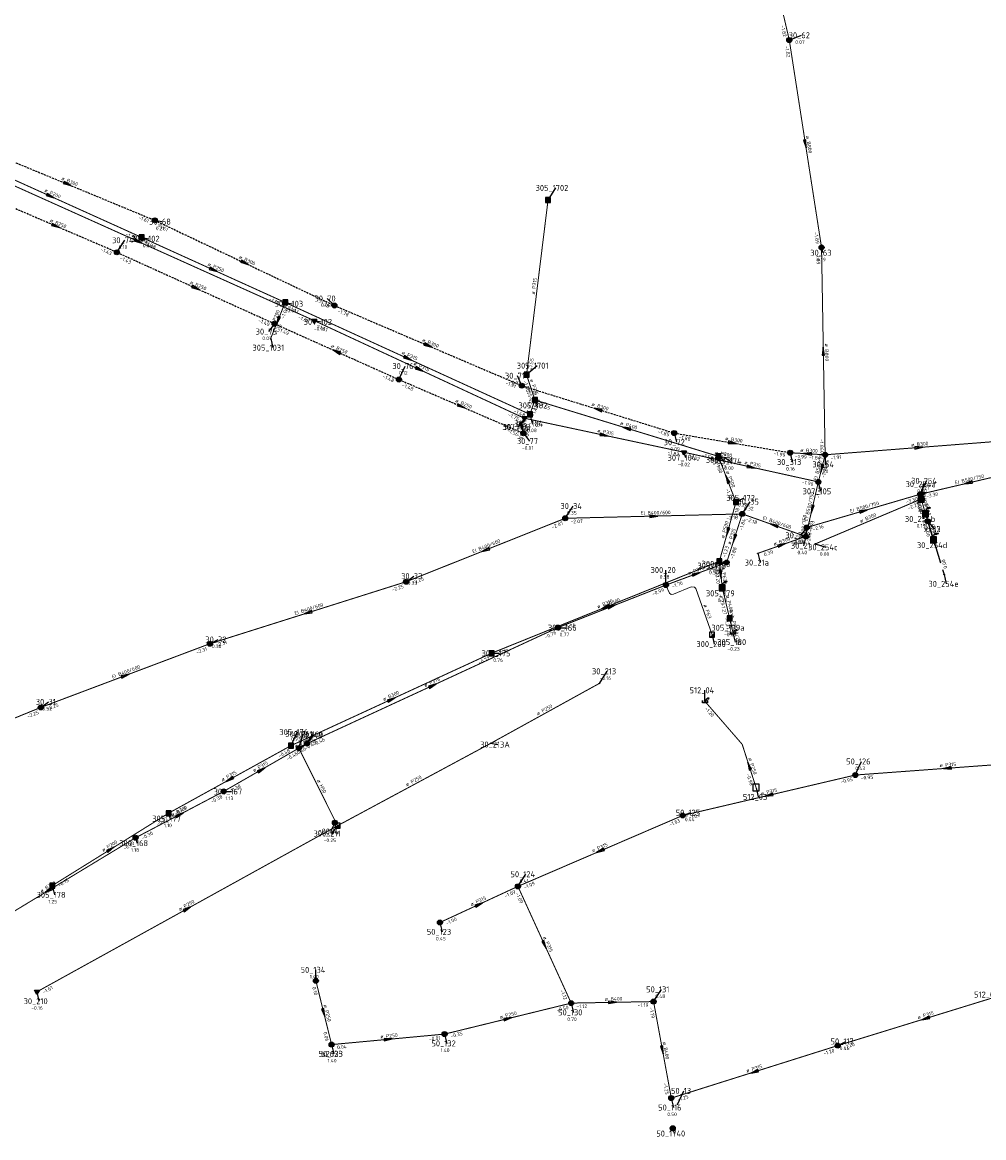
# Model space of a CAD drawing. Header units: metres. Extents: x 249000 to 255300, y 590580 to 596000.
# Tile 53 of 61: x 253140 to 253380, y 593754 to 594033. Entities that reach past the tile are written whole.
import ezdxf
from ezdxf.enums import TextEntityAlignment as Align
from ezdxf.lldxf.tags import DXFTag

# ---------------------------------------------------------------- set-up
doc = ezdxf.new("R2010")
doc.units = ezdxf.units.M
doc.header["$MEASUREMENT"] = 0
for name, pattern in [('DASHED', [0.75, 0.5, -0.25]), ('RI-GWA', [18.45, 6, -1.8, 1.75, -1.8, 1.75, -1.8, 1.75, -1.8]), ('RI-HWA', [7.4, 5, -2.4]), ('RI-VWA', [11, 5, -3, 0, -3])]:
    doc.linetypes.add(name, pattern=pattern)
doc.layers.get('0').update_dxf_attribs({"linetype": 'CONTINUOUS'})
for name, color, linetype, lineweight in [('B-WE-RI-DRUK-G', 210, 'RI-PERS', 18), ('B-WE-RI-GWA_TRANSPORTLEIDING-G', 30, 'RI-GWA', 18), ('B-WE-RI-HWA_TRANSPORTLEIDING-G', 150, 'RI-HWA', 18), ('B-WE-RI-PERSLEIDING-G', 210, 'RI-PERS', 18), ('B-WE-RI-VWA_TRANSPORTLEIDING-G', 20, 'RI-VWA', 18)]:
    doc.layers.add(name, color=color, linetype=linetype, lineweight=lineweight)
for name, color, linetype in [('B-WE-RI-OVERSTORT-G', 130, 'RI-GWA'), ('B-WE-RI-VERLATEN-G', 254, 'DASHED'), ('RIO-AFMETINGEN', 8, 'CONTINUOUS'), ('RIO-AFSCHOT', 7, 'CONTINUOUS'), ('RIO-BOK', 8, 'CONTINUOUS'), ('RIO-KNOOP', 7, 'CONTINUOUS'), ('RIO-KNOOPNAAM', 170, 'CONTINUOUS'), ('RIO-LEADER', 253, 'CONTINUOUS'), ('RIO-MAAIVELD', 104, 'CONTINUOUS')]:
    doc.layers.add(name, color=color, linetype=linetype)
doc.styles.add('RIO-TXT', font='isocp.shx')
tags = doc.linetypes.add('RI-PERS', pattern='A,7,-2,["P",Standard,S=1.8,R=0,X=-0.5,Y=-0.9],-2,7,-2,[102,NLCS.SHX,S=1,R=180,X=0,Y=0],-2', length=22).pattern_tags.tags
tags[6] = DXFTag(74, 10)

# ---------------------------------------------------------------- blocks, each defined once
blk = doc.blocks.new('K_IPG')
blk.add_circle((0, 0), 0.5)
for points in [[(0, 0), (-0.5, 0), (-0.433013, 0.25)], [(0, 0), (-0.433013, -0.25), (-0.5, 0)], [(0, 0), (-0.433013, 0.25), (-0.25, 0.433013)], [(0, 0), (-0.25, -0.433013), (-0.433013, -0.25)], [(0, 0), (-0.25, 0.433013), (0, 0.5)], [(0, 0), (0, -0.5), (-0.25, -0.433013)], [(0, 0), (0, 0.5), (0.25, 0.433013)], [(0, 0), (0.25, 0.433013), (0.433013, 0.25)], [(0, 0), (0.433013, 0.25), (0.5, 0)], [(0, 0), (0.5, 0), (0.433013, -0.25)], [(0, 0), (0.433013, -0.25), (0.25, -0.433013)], [(0, 0), (0.25, -0.433013), (0, -0.5)]]:
    blk.add_solid(points)
at = {"style": 'RIO-TXT', "flags": 1}
blk.add_attdef('RIOLERINGSGEBIED', text='', height=1, dxfattribs=at).set_placement((0, 0), align=Align.CENTER)
blk.add_attdef('KNOOPNAAM', text='', height=1, dxfattribs=at).set_placement((0, 0), align=Align.TOP_CENTER)
blk = doc.blocks.new('K_PUN')
blk.add_lwpolyline([(0.5, 0.5), (-0.5, 0.5), (-0.5, -0.5), (0.5, -0.5)], close=True)
blk.add_solid([(-0.5, -0.5), (0.5, 0.5), (0.5, -0.5)])
at = {"style": 'RIO-TXT', "flags": 1}
blk.add_attdef('RIOLERINGSGEBIED', text='', height=1, dxfattribs=at).set_placement((0, 0), align=Align.CENTER)
blk.add_attdef('KNOOPNAAM', text='', height=1, dxfattribs=at).set_placement((0, 0), align=Align.TOP_CENTER)
blk = doc.blocks.new('K_IPR')
blk.add_lwpolyline([(-0.5, -0.5), (0.5, -0.5), (0.5, 0.5), (-0.5, 0.5)], close=True)
blk.add_solid([(-0.5, 0.5), (0.5, 0.5), (-0.5, -0.5), (0.5, -0.5)])
at = {"style": 'RIO-TXT', "flags": 1}
blk.add_attdef('RIOLERINGSGEBIED', text='', height=1, dxfattribs=at).set_placement((0, 0), align=Align.CENTER)
blk.add_attdef('KNOOPNAAM', text='', height=1, dxfattribs=at).set_placement((0, 0), align=Align.TOP_CENTER)
blk = doc.blocks.new('K_FIC')
blk.add_circle((0, 0), 0.0625)
at = {"style": 'RIO-TXT', "flags": 1}
blk.add_attdef('RIOLERINGSGEBIED', text='', height=1, dxfattribs=at).set_placement((0, 0), align=Align.CENTER)
blk.add_attdef('KNOOPNAAM', text='', height=1, dxfattribs=at).set_placement((0, 0), align=Align.TOP_CENTER)
blk = doc.blocks.new('K_OVL')
for points in [[(0.6, 0.6), (-0.6, 0.6), (-0.6, -0.6), (0.6, -0.6)], [(1, 1.25), (0.474823, 0.983111), (0.413034, 1.369554)]]:
    blk.add_lwpolyline(points, close=True)
blk.add_arc((0.81571, 0.439293), 0.83139, 77.193131, 168.854604)
blk.add_solid([(-0.6, 0.6), (0.6, 0.6), (-0.6, -0.6), (0.6, -0.6)])
at = {"style": 'RIO-TXT', "flags": 1}
blk.add_attdef('RIOLERINGSGEBIED', text='', height=1, dxfattribs=at).set_placement((0, 0), align=Align.CENTER)
blk.add_attdef('KNOOPNAAM', text='', height=1, dxfattribs=at).set_placement((0, 0), align=Align.TOP_CENTER)
blk = doc.blocks.new('K_UTB')
blk.add_lwpolyline([(0.5, 0.15), (0.5, -0.3), (-0.5, -0.3), (-0.5, 0.15), (-0.45, 0.15), (-0.45, -0.25), (0, -0.25), (0.45, -0.25), (0.45, 0.15)], close=True)
blk.add_lwpolyline([(0.85, 0.6), (0.55, 0.65), (0.614828, 0.459583), (0.850842, 0.598937)])
blk.add_arc((0.85, -0.25), 0.85, 90, 180)
at = {"style": 'RIO-TXT', "flags": 1}
blk.add_attdef('RIOLERINGSGEBIED', text='', height=1, dxfattribs=at).set_placement((0, 0), align=Align.CENTER)
blk.add_attdef('KNOOPNAAM', text='', height=1, dxfattribs=at).set_placement((0, 0), align=Align.TOP_CENTER)
blk = doc.blocks.new('K_IPD')
blk.add_lwpolyline([(-0.496027, 0.307994), (0.503973, 0.307994), (0.003973, -0.558031)], close=True)
blk.add_solid([(-0.496027, 0.307994), (0.503973, 0.307994), (0.003973, -0.558031)])
at = {"style": 'RIO-TXT', "flags": 1}
blk.add_attdef('RIOLERINGSGEBIED', text='', height=1, dxfattribs=at).set_placement((0, 0), align=Align.CENTER)
blk.add_attdef('KNOOPNAAM', text='', height=1, dxfattribs=at).set_placement((0, 0), align=Align.TOP_CENTER)
blk = doc.blocks.new('K_DIV')
for p, q in [((-0.65, 0.65), (-0.65, -0.65)), ((0.65, 0.65), (-0.65, 0.65)), ((0.65, -0.65), (0.65, 0.65)), ((-0.65, -0.65), (0.65, -0.65))]:
    blk.add_line(p, q)
at = {"style": 'RIO-TXT', "flags": 1}
blk.add_attdef('RIOLERINGSGEBIED', text='', height=1, dxfattribs=at).set_placement((0, 0), align=Align.CENTER)
blk.add_attdef('KNOOPNAAM', text='', height=1, dxfattribs=at).set_placement((0, 0), align=Align.TOP_CENTER)
blk = doc.blocks.new('L_VHR')
blk.add_lwpolyline([(-0.5, 0), (0.5, 0), (-0.5, 0.15), (-0.5, -0.15), (0.5, 0)])

msp = doc.modelspace()

# ---------------------------------------------------------------- linework, layer by layer
at = {"layer": 'B-WE-RI-DRUK-G', "const_width": 0.25}
msp.add_lwpolyline([(253218.672, 593832.448), (253209.008, 593851.84)], dxfattribs=at)
at = {"layer": 'B-WE-RI-GWA_TRANSPORTLEIDING-G', "const_width": 0.25}
for points in [[(253322.032, 594070.144), (253331.632, 594028.864)], [(253331.632, 594028.864), (253339.696, 593977.024)], [(253339.696, 593977.024), (253340.592, 593925.184)], [(253265.152, 593930.56), (253264.528, 593933.312)], [(253340.592, 593925.184), (253387.44, 593928.832)], [(253340.592, 593925.184), (253331.84, 593925.696)], [(253340.592, 593925.184), (253338.896, 593918.4)], [(253364.384, 593915.328), (253388.432, 593920.96)], [(253338.896, 593918.4), (253335.744, 593904.768)], [(253364.384, 593915.328), (253336, 593907.008)], [(253364.384, 593915.328), (253364.624, 593914.112)], [(253364.624, 593914.112), (253338.144, 593902.912)], [(253364.624, 593914.112), (253365.696, 593910.4)], [(253235.808, 593893.44), (253275.616, 593909.312)], [(253275.616, 593909.312), (253319.872, 593910.4)], [(253315.968, 593898.24), (253319.872, 593910.4)], [(253335.744, 593904.768), (253319.872, 593910.4)], [(253365.696, 593910.4), (253367.648, 593903.936)], [(253335.744, 593904.768), (253336, 593907.008)], [(253323.776, 593900.544), (253335.744, 593904.768)], [(253315.968, 593898.24), (253300.768, 593892.608)], [(253186.768, 593877.952), (253235.808, 593893.44)], [(253300.768, 593892.608), (253273.792, 593881.984)], [(253273.792, 593881.984), (253211.072, 593852.992)], [(253144.464, 593862.016), (253186.768, 593877.952)], [(253106.176, 593846.4), (253144.464, 593862.016)], [(253190.208, 593841.024), (253209.008, 593851.84)], [(253211.056, 593852.992), (253209.008, 593851.84)], [(253348.144, 593845.12), (253394.16, 593848.512)], [(253304.976, 593835.008), (253348.144, 593845.12)], [(253190.208, 593841.024), (253168.176, 593829.44)], [(253263.776, 593817.28), (253304.976, 593835.008)], [(253168.176, 593829.44), (253124.736, 593803.136)], [(253244.288, 593808.256), (253263.776, 593817.28)], [(253263.776, 593817.28), (253277.104, 593788.096)], [(253217.2, 593777.728), (253213.264, 593793.664)], [(253343.728, 593777.472), (253387.776, 593791.04)], [(253277.104, 593788.096), (253245.456, 593780.352)], [(253277.104, 593788.096), (253297.696, 593788.48)], [(253302.128, 593764.352), (253297.696, 593788.48)], [(253245.456, 593780.352), (253217.2, 593777.728)], [(253302.128, 593764.352), (253343.728, 593777.472)]]:
    msp.add_lwpolyline(points, dxfattribs=at)
at = {"layer": 'B-WE-RI-HWA_TRANSPORTLEIDING-G', "const_width": 0.25}
for points in [[(253123.968, 594000.192), (253169.728, 593979.52)], [(253265.936, 593945.216), (253271.312, 593988.864)], [(253169.728, 593979.52), (253205.584, 593963.264)], [(253205.584, 593963.264), (253201.968, 593954.304)], [(253205.584, 593963.264), (253266.784, 593935.296)], [(253268.016, 593938.88), (253265.936, 593945.216)], [(253266.784, 593935.296), (253268.016, 593938.88)], [(253268.016, 593938.88), (253313.888, 593924.8)], [(253313.888, 593924.8), (253315.568, 593924.48)], [(253313.888, 593924.8), (253315.568, 593924.48)], [(253313.888, 593924.8), (253318.304, 593913.344)], [(253318.304, 593913.344), (253314.144, 593898.56)], [(253314.144, 593898.56), (253257.2, 593875.584)], [(253314.144, 593898.56), (253314.88, 593891.904)], [(253314.88, 593891.904), (253316.72, 593884.288)], [(253314.88, 593891.904), (253316.72, 593884.288)], [(253314.88, 593891.904), (253316.72, 593884.288)], [(253316.72, 593884.288), (253317.552, 593880.704)], [(253257.2, 593875.584), (253207.056, 593852.48)], [(253323.328, 593841.984), (253319.856, 593852.8), (253310.528, 593863.552)], [(253207.056, 593852.48), (253176.448, 593835.584)], [(253176.448, 593835.584), (253147.344, 593817.472)]]:
    msp.add_lwpolyline(points, dxfattribs=at)
at = {"layer": 'B-WE-RI-OVERSTORT-G'}
msp.add_lwpolyline([(253367.648, 593903.936), (253365.696, 593910.4), (253366.272, 593908.544), (253367.648, 593903.936), (253370.352, 593895.232)], dxfattribs=at)
at = {"layer": 'B-WE-RI-PERSLEIDING-G'}
msp.add_lwpolyline([(253312.336, 593880.192), (253308.288, 593891.776), (253307.92, 593892.096), (253307.136, 593892.16), (253302.672, 593890.304), (253302.08, 593890.24), (253301.696, 593890.624), (253300.768, 593892.608)], dxfattribs=at)
at = {"layer": 'B-WE-RI-VERLATEN-G'}
for points in [[(253129.248, 594001.92), (253172.976, 593983.808)], [(253163.504, 593975.808), (253132.928, 593988.928)], [(253172.976, 593983.808), (253217.904, 593962.496)], [(253163.504, 593975.808), (253202.928, 593957.952)], [(253217.904, 593962.496), (253264.752, 593942.464)], [(253202.928, 593957.952), (253234.032, 593944)], [(253234.032, 593944), (253265.152, 593930.56)], [(253264.752, 593942.464), (253302.88, 593930.624)], [(253302.88, 593930.624), (253331.84, 593925.696)]]:
    msp.add_lwpolyline(points, dxfattribs=at)
at = {"layer": 'B-WE-RI-VWA_TRANSPORTLEIDING-G', "const_width": 0.25}
for points in [[(253124.736, 593998.336), (253212.864, 593958.72)], [(253212.864, 593958.72), (253265.36, 593934.336)], [(253265.36, 593934.336), (253305.296, 593925.824)], [(253305.296, 593925.824), (253338.896, 593918.4)], [(253256.992, 593853.056), (253284.144, 593868.032)], [(253218.672, 593832.448), (253256.992, 593853.056)], [(253143.488, 593790.912), (253218.672, 593832.448)]]:
    msp.add_lwpolyline(points, dxfattribs=at)
at = {"layer": 'RIO-LEADER'}
for p, q in [((253331.63, 594028.84), (253334.6583, 594030.074)), ((253271.31, 593988.85), (253273.2864, 593991.9058)), ((253172.98, 593983.82), (253174.7769, 593983.4824)), ((253169.73, 593979.54), (253171.5269, 593979.2024)), ((253163.51, 593975.78), (253165.4864, 593978.8358)), ((253339.7, 593977.03), (253340.06, 593975.6865)), ((253205.58, 593963.28), (253207.3769, 593962.9424)), ((253217.91, 593962.52), (253216.1127, 593964.257)), ((253202.93, 593957.96), (253201.3936, 593955.9963)), ((253212.87, 593958.75), (253214.6669, 593958.4124)), ((253201.97, 593954.28), (253202.5035, 593951.9516)), ((253234.03, 593944), (253235.5672, 593947.3632)), ((253265.93, 593945.23), (253268.5929, 593947.4676)), ((253264.75, 593942.44), (253263.7121, 593944.9368)), ((253268.02, 593938.87), (253268.38, 593937.5265)), ((253266.78, 593935.31), (253267.3135, 593932.9816)), ((253264.53, 593933.34), (253263.8212, 593932.0898)), ((253265.36, 593934.35), (253264.3096, 593932.16)), ((253265.16, 593930.56), (253266.6972, 593928.5968)), ((253302.88, 593930.65), (253303.4135, 593928.3216)), ((253305.3, 593925.81), (253305.66, 593924.4665)), ((253313.89, 593924.77), (253315.2236, 593923.8803)), ((253315.57, 593924.46), (253316.9036, 593923.5703)), ((253331.84, 593925.7), (253332.3735, 593923.3716)), ((253340.59, 593925.16), (253340.5915, 593922.785)), ((253338.89, 593918.38), (253339.4235, 593916.0516)), ((253364.38, 593915.31), (253365.9172, 593918.6732)), ((253364.63, 593914.11), (253365.1635, 593917.8384)), ((253275.62, 593909.31), (253277.5964, 593912.3658)), ((253318.3, 593913.34), (253320.3435, 593914.4004)), ((253319.88, 593910.38), (253321.8564, 593913.4358)), ((253365.7, 593910.39), (253364.9912, 593909.1398)), ((253336, 593907), (253334.4636, 593905.0363)), ((253366.28, 593908.56), (253367.8172, 593906.5968)), ((253366.28, 593908.56), (253367.8172, 593906.5968)), ((253335.74, 593904.79), (253335.2074, 593902.4615)), ((253367.64, 593903.94), (253368, 593902.5965)), ((253338.14, 593902.91), (253340.8029, 593902.0724)), ((253314.15, 593898.57), (253313.1133, 593897.4726)), ((253315.97, 593898.26), (253314.1734, 593897.9218)), ((253323.78, 593900.57), (253324.3135, 593898.2416)), ((253300.77, 593892.6), (253300.7695, 593896.375)), ((253235.81, 593893.43), (253237.7598, 593894.8398)), ((253370.35, 593895.25), (253370.8835, 593892.9216)), ((253314.88, 593891.88), (253315.24, 593890.5365)), ((253316.72, 593884.26), (253317.2535, 593881.9316)), ((253273.8, 593881.96), (253275.7498, 593881.9502)), ((253186.77, 593877.94), (253188.8135, 593879.0004)), ((253312.33, 593880.19), (253312.8635, 593877.8616)), ((253317.55, 593880.69), (253318.0835, 593878.3616)), ((253257.2, 593875.56), (253259.1498, 593875.5502)), ((253284.14, 593868), (253286.1164, 593871.0558)), ((253310.53, 593863.53), (253310.5297, 593866.305)), ((253144.46, 593862), (253146.4098, 593863.4098)), ((253207.05, 593852.48), (253208.5872, 593855.8432)), ((253209.01, 593851.82), (253210.0614, 593855.4097)), ((253211.05, 593853), (253212.6394, 593855.0339)), ((253211.07, 593853), (253212.4036, 593855.2897)), ((253257, 593853.08), (253258.7969, 593852.7424)), ((253348.14, 593845.15), (253349.6772, 593848.5132)), ((253190.2, 593841.01), (253192.1498, 593841.0002)), ((253323.33, 593841.96), (253323.8635, 593839.6316)), ((253176.44, 593835.57), (253176.8, 593834.2265)), ((253304.97, 593835.02), (253307.045, 593835.72)), ((253218.01, 593833.19), (253216.9596, 593831)), ((253218.67, 593832.46), (253217.1336, 593830.4963)), ((253168.18, 593829.43), (253168.54, 593828.0865)), ((253263.77, 593817.26), (253265.7464, 593820.3158)), ((253147.35, 593817.49), (253147.8835, 593815.1616)), ((253244.29, 593808.24), (253244.8235, 593805.9116)), ((253213.27, 593793.64), (253213.2697, 593796.415)), ((253143.48, 593790.91), (253144.0135, 593788.5816)), ((253297.69, 593788.47), (253299.6664, 593791.5258)), ((253277.11, 593788.1), (253277.6435, 593785.7716)), ((253245.45, 593780.35), (253245.9835, 593778.0216)), ((253343.73, 593777.46), (253345.7735, 593778.5204)), ((253217.2, 593777.74), (253217.7335, 593775.4116)), ((253217.2, 593777.73), (253217.7335, 593775.4016)), ((253303.7, 593762.79), (253305.2372, 593766.1532)), ((253302.13, 593764.32), (253302.6635, 593761.9916)), ((253302.48, 593756.83), (253302.84, 593755.4865))]:
    msp.add_line(p, q, dxfattribs=at)

# ---------------------------------------------------------------- block references
at = {"layer": 'RIO-AFSCHOT'}
for p, xscale, yscale, zscale, rotation in [((253335.665, 594002.935), 2, 2, 2, 278.8615), ((253151.11, 593992.875), 2, 2, 2, 337.5109), ((253146.85, 593989.86), 2, 2, 2, 335.7247), ((253148.215, 593982.365), 2, 2, 2, 336.7089000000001), ((253168.8, 593978.53), 2, 2, 2, 335.8304), ((253195.445, 593973.17), 2, 2, 2, 334.6383), ((253187.655, 593971.41), 2, 2, 2, 335.6055000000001), ((253183.22, 593966.87), 2, 2, 2, 335.6769), ((253203.775, 593958.78), 2, 2, 2, 248.1369), ((253218.48, 593950.98), 2, 2, 2, 155.8284), ((253241.33, 593952.48), 2, 2, 2, 336.7979), ((253340.145, 593951.095), 2, 2, 2, 90.99200000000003), ((253236.18, 593949.295), 2, 2, 2, 335.4408), ((253239.115, 593946.55), 2, 2, 2, 335.0711), ((253249.595, 593937.28), 2, 2, 2, 336.6507), ((253283.815, 593936.545), 2, 2, 2, 162.8198), ((253264.845, 593931.95), 1.599, 1.599, 1.599, 282.7764), ((253290.955, 593931.82), 2, 2, 2, 162.9148000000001), ((253285.33, 593930.08), 2, 2, 2, 347.9319), ((253317.36, 593928.175), 2, 2, 2, 350.3014), ((253364.015, 593926.995), 2, 2, 2, 4.4787), ((253314.73, 593924.615), 0.457, 0.457, 0.457, 349.5461999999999), ((253336.215, 593925.43), 2, 2, 2, 176.4689), ((253322.095, 593922.095), 2, 2, 2, 347.5284), ((253339.74, 593921.77), 2, 2, 2, 255.9163), ((253316.095, 593919.055), 2, 2, 2, 111.1048999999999), ((253376.405, 593918.12), 2, 2, 2, 193.1515), ((253337.315, 593911.585), 2, 2, 2, 256.9422), ((253297.75, 593909.845), 2, 2, 2, 1.3847), ((253350.19, 593911.155), 2, 2, 2, 16.31900000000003), ((253316.225, 593905.955), 2, 2, 2, 254.2985), ((253327.81, 593907.585), 2, 2, 2, 160.5865), ((253317.925, 593904.32), 2, 2, 2, 252.1126), ((253335.87, 593905.895), 0.974, 0.974, 0.974, 83.2818), ((253255.715, 593901.37), 2, 2, 2, 201.7446), ((253329.76, 593902.68), 2, 2, 2, 19.4331), ((253308.37, 593895.43), 2, 2, 2, 20.42170000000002), ((253314.515, 593895.225), 2, 2, 2, 276.2358), ((253285.675, 593887.065), 2, 2, 2, 201.9984), ((253287.285, 593887.28), 2, 2, 2, 21.52769999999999), ((253211.29, 593885.685), 2, 2, 2, 197.5277), ((253165.615, 593869.97), 2, 2, 2, 20.6415), ((253242.435, 593867.48), 2, 2, 2, 24.77839999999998), ((253232.125, 593864.02), 2, 2, 2, 24.71029999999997), ((253210.03, 593852.41), 1.105, 1.105, 1.105, 30.04340000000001), ((253321.59, 593847.37), 2, 2, 2, 107.8365), ((253199.605, 593846.415), 2, 2, 2, 29.8827), ((253371.15, 593846.835), 2, 2, 2, 184.1878), ((253191.745, 593844.025), 2, 2, 2, 208.9147999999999), ((253326.555, 593840.085), 2, 2, 2, 193.2043999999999), ((253179.19, 593835.22), 2, 2, 2, 27.73649999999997), ((253161.895, 593826.53), 2, 2, 2, 31.85849999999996), ((253284.37, 593826.14), 2, 2, 2, 203.317), ((253146.46, 593816.28), 2, 2, 2, 211.1889), ((253181.075, 593811.685), 2, 2, 2, 28.9221), ((253254.03, 593812.75), 2, 2, 2, 24.8435), ((253270.44, 593802.68), 2, 2, 2, 294.5895), ((253215.235, 593785.69), 2, 2, 2, 283.8912), ((253287.4, 593788.285), 2, 2, 2, 1.0299), ((253261.28, 593784.225), 2, 2, 2, 13.75349999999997), ((253365.755, 593784.235), 2, 2, 2, 197.0964), ((253231.325, 593779.04), 2, 2, 2, 5.298099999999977), ((253299.91, 593776.395), 2, 2, 2, 280.4256), ((253322.93, 593770.89), 2, 2, 2, 197.5278)]:
    msp.add_blockref('L_VHR', p, dxfattribs=dict(at, xscale=xscale, yscale=yscale, zscale=zscale, rotation=rotation))
at = {"layer": 'RIO-KNOOP', "xscale": 1.25, "yscale": 1.25, "zscale": 1.25}
for name, p in [('K_IPG', (253331.632, 594028.864)), ('K_IPR', (253271.312, 593988.864)), ('K_IPG', (253172.976, 593983.808)), ('K_IPR', (253169.728, 593979.52)), ('K_IPG', (253163.504, 593975.808)), ('K_IPG', (253339.696, 593977.024)), ('K_IPR', (253205.584, 593963.264)), ('K_IPG', (253217.904, 593962.496)), ('K_IPG', (253202.928, 593957.952)), ('K_IPD', (253212.864, 593958.72)), ('K_FIC', (253201.968, 593954.304)), ('K_IPR', (253265.936, 593945.216)), ('K_IPG', (253234.032, 593944)), ('K_IPG', (253264.752, 593942.464)), ('K_IPR', (253268.016, 593938.88)), ('K_IPD', (253265.36, 593934.336)), ('K_IPR', (253266.784, 593935.296)), ('K_FIC', (253264.528, 593933.312)), ('K_IPG', (253265.152, 593930.56)), ('K_IPG', (253302.88, 593930.624)), ('K_IPD', (253305.296, 593925.824)), ('K_IPG', (253331.84, 593925.696)), ('K_IPR', (253313.888, 593924.8)), ('K_FIC', (253315.568, 593924.48)), ('K_IPG', (253340.592, 593925.184)), ('K_IPG', (253338.896, 593918.4)), ('K_IPG', (253364.384, 593915.328)), ('K_OVL', (253364.624, 593914.112)), ('K_IPR', (253318.304, 593913.344)), ('K_IPG', (253275.616, 593909.312)), ('K_IPG', (253319.872, 593910.4)), ('K_OVL', (253365.696, 593910.4)), ('K_IPG', (253336, 593907.008)), ('K_IPG', (253366.272, 593908.544)), ('K_IPG', (253366.272, 593908.544)), ('K_IPG', (253335.744, 593904.768)), ('K_OVL', (253367.648, 593903.936)), ('K_FIC', (253338.144, 593902.912)), ('K_IPR', (253314.144, 593898.56)), ('K_IPG', (253315.968, 593898.24)), ('K_FIC', (253323.776, 593900.544)), ('K_IPG', (253235.808, 593893.44)), ('K_IPG', (253300.768, 593892.608)), ('K_OVL', (253314.88, 593891.904)), ('K_FIC', (253370.352, 593895.232)), ('K_IPR', (253316.72, 593884.288)), ('K_IPG', (253273.792, 593881.984)), ('K_UTB', (253317.552, 593880.704)), ('K_PUN', (253312.336, 593880.192)), ('K_IPG', (253186.768, 593877.952)), ('K_IPR', (253257.2, 593875.584)), ('K_FIC', (253284.144, 593868.032)), ('K_IPG', (253144.464, 593862.016)), ('K_UTB', (253310.528, 593863.552)), ('K_IPG', (253211.056, 593852.992)), ('K_IPG', (253211.072, 593852.992)), ('K_IPR', (253207.056, 593852.48)), ('K_IPG', (253209.008, 593851.84)), ('K_FIC', (253256.992, 593853.056)), ('K_IPG', (253348.144, 593845.12)), ('K_DIV', (253323.328, 593841.984)), ('K_IPG', (253190.208, 593841.024)), ('K_IPR', (253176.448, 593835.584)), ('K_IPG', (253304.976, 593835.008)), ('K_IPG', (253218.016, 593833.216)), ('K_PUN', (253218.672, 593832.448)), ('K_IPG', (253168.176, 593829.44)), ('K_IPR', (253147.344, 593817.472)), ('K_IPG', (253263.776, 593817.28)), ('K_IPG', (253244.288, 593808.256)), ('K_IPG', (253213.264, 593793.664)), ('K_IPD', (253143.488, 593790.912)), ('K_IPG', (253277.104, 593788.096)), ('K_IPG', (253297.696, 593788.48)), ('K_IPG', (253217.2, 593777.728)), ('K_IPG', (253217.2, 593777.728)), ('K_IPG', (253245.456, 593780.352)), ('K_IPG', (253343.728, 593777.472)), ('K_IPG', (253302.128, 593764.352)), ('K_FIC', (253303.696, 593762.816)), ('K_IPG', (253302.48, 593756.8))]:
    msp.add_blockref(name, p, dxfattribs=at)

# ---------------------------------------------------------------- texts
at = {"layer": 'RIO-AFMETINGEN', "style": 'RIO-TXT'}
for s, rotation, p in [('ø B800', 278.8615, (253335.7845, 594004.867)), ('ø B300', 337.5109, (253149.5215, 593993.9806)), ('ø P200', 335.7247, (253145.2973, 593991.0153)), ('ø B250', 336.7089, (253146.6405, 593983.4886)), ('ø P315', 335.8304, (253167.251, 593979.6959)), ('ø B300', 334.6383, (253193.9145, 593974.3543)), ('ø P250', 335.6055, (253186.1034, 593972.5653)), ('ø B250', 335.6769, (253181.6672, 593968.0246)), ('ø P315', 82.9604, (253267.9916, 593965.213)), ('ø P200', 68.1368, (253202.6983, 593957.1753)), ('ø B300', 336.7979, (253239.7559, 593953.6063)), ('ø B250', 335.8283, (253216.9231, 593952.1278)), ('ø B800', 270.992, (253340.5277, 593952.9924)), ('ø P315', 335.4408, (253234.6352, 593950.4629)), ('ø P315', 335.0711, (253237.5768, 593947.7251)), ('ø P315', 288.1986, (253266.7657, 593943.9712)), ('ø B250', 336.6507, (253248.0218, 593938.4053)), ('ø P315', 70.7889, (253266.4005, 593935.4364)), ('ø B300', 342.8199, (253282.1306, 593937.4965)), ('ø B300', 282.7764, (253264.817, 593933.882)), ('ø P400', 342.9148, (253289.2698, 593932.7711)), ('ø P315', 347.9319, (253283.5673, 593930.878)), ('ø B300', 350.3014, (253315.5651, 593928.8958)), ('ø B300', 356.4689, (253334.3528, 593925.9473)), ('ø B300', 4.4787, (253362.0993, 593927.2462)), ('ø B300', 349.5462, (253312.9435, 593925.3507)), ('ø P400', 349.5462, (253312.9435, 593925.3507)), ('ø P315', 347.5284, (253320.3374, 593922.9034)), ('EI B500/750', 75.9163, (253338.5637, 593918.724)), ('ø P500', 291.1049, (253315.7902, 593920.9636)), ('EI B500/750', 13.1515, (253373.1586, 593917.7722)), ('EI B500/750', 76.9422, (253336.1914, 593908.5192)), ('ø B600', 281.7762, (253364.5102, 593916.6422)), ('EI B500/750', 16.319, (253346.9656, 593910.6353)), ('ø B800', 286.0545, (253365.0268, 593914.1775)), ('EI B400/600', 1.3847, (253294.5009, 593910.1666)), ('EI B400/600', 340.5865, (253324.888, 593909.0425)), ('EI B500/750', 83.2818, (253335.0942, 593902.7239)), ('ø B300', 22.9164, (253349.485, 593908.1496)), ('ø P500', 74.2985, (253315.325, 593904.244)), ('ø B600', 286.7474, (253366.5095, 593909.0908)), ('ø B300', 286.7474, (253366.5095, 593909.0908)), ('EI B400/600', 21.7446, (253252.5573, 593900.5411)), ('ø P315', 72.1126, (253316.964, 593902.6441)), ('ø B300', 19.4331, (253327.8443, 593902.4282)), ('ø P315', 20.4217, (253306.4574, 593895.1488)), ('ø P630', 276.2358, (253314.7085, 593897.1479)), ('ø P400', 283.583, (253315.7464, 593890.0016)), ('ø P400', 283.583, (253315.7464, 593890.0016)), ('ø P400', 283.583, (253315.7464, 593890.0016)), ('EI B400/600', 17.5277, (253208.0799, 593885.0905)), ('ø P315', 21.9984, (253283.7654, 593886.7446)), ('ø B300', 21.5277, (253285.3765, 593886.9657)), ('ø P63', 289.3148, (253310.1493, 593887.6327)), ('bxh P1500/200', 283.0961, (253316.6673, 593886.2474)), ('EI B400/600', 20.6415, (253162.4421, 593869.2021)), ('ø P315', 24.7784, (253240.5424, 593867.0696)), ('ø B300', 24.7103, (253230.2338, 593863.6079)), ('ø P250', 28.7965, (253268.7208, 593859.9799)), ('ø P300', 30.0434, (253208.1935, 593851.8093)), ('ø P315', 29.8827, (253197.7667, 593845.8199)), ('ø P250', 287.8365, (253321.3942, 593849.293)), ('ø P315', 4.1878, (253369.2358, 593847.0959)), ('ø P315', 28.9148, (253189.8922, 593843.4697)), ('ø H50', 296.5241, (253213.4797, 593843.771)), ('ø P250', 28.2756, (253235.9809, 593842.2268)), ('ø P315', 13.2044, (253324.6234, 593840.0426)), ('ø B300', 27.7365, (253177.3276, 593834.7001)), ('ø P200', 31.8585, (253160.073, 593825.8799)), ('ø P315', 23.317, (253282.4757, 593825.759)), ('ø B300', 31.1889, (253144.6281, 593815.6559)), ('ø P315', 24.8435, (253252.1465, 593812.3187)), ('ø P250', 28.9221, (253179.2271, 593811.1209)), ('ø P315', 294.5895, (253270.0254, 593804.5692)), ('ø B400', 1.0299, (253285.503, 593788.651)), ('ø P250', 283.8912, (253215.1736, 593787.6221)), ('ø P250', 13.7535, (253259.3464, 593784.1729)), ('ø P315', 17.0964, (253363.8305, 593784.0615)), ('ø P250', 5.2981, (253229.4051, 593779.2715)), ('ø B400', 280.4256, (253299.968, 593778.3279)), ('ø P315', 17.5278, (253321.0069, 593770.702))]:
    msp.add_text(s, height=0.9, rotation=rotation, dxfattribs=at).set_placement(p)
at = {"layer": 'RIO-BOK', "style": 'RIO-TXT'}
for s, rotation, p in [('-1.82', 283.0905, (253329.482, 594032.4476)), ('-1.82', 278.8615, (253330.5465, 594027.3549)), ('-1.61', 337.5109, (253168.7972, 593984.1745)), ('-1.61', 334.6383, (253173.5987, 593982.0889)), ('-1.38', 335.7247, (253165.5614, 593980.0262)), ('-1.89', 278.8615, (253337.8302, 593980.7871)), ('-1.43', 336.7089, (253159.3293, 593976.1848)), ('-1.38', 335.6055, (253170.3778, 593977.8196)), ('-1.43', 335.6769, (253164.16, 593974.0604)), ('-1.89', 270.992, (253338.4233, 593975.7073)), ('-1.41', 335.6055, (253201.4099, 593963.7685)), ('-1.78', 334.6383, (253213.7515, 593963.0848)), ('-1.04', 68.1368, (253205.2943, 593959.0855)), ('-1.41', 335.4408, (253206.2229, 593961.5578)), ('-1.61', 335.8304, (253208.7122, 593959.2555)), ('-1.78', 336.7979, (253218.5935, 593960.8135)), ('-1.49', 335.6769, (253198.7598, 593958.4458)), ('-1.36', 68.1368, (253203.66, 593955.0035)), ('-1.49', 335.8283, (253203.5845, 593956.2421)), ('-1.61', 335.0711, (253213.5018, 593957.0236)), ('-1.55', 82.9604, (253267.3793, 593946.3609)), ('-1.48', 335.8283, (253229.8564, 593944.4694)), ('-1.48', 336.6507, (253234.7091, 593942.2917)), ('-1.91', 336.7979, (253260.5731, 593942.8486)), ('-1.55', 288.1986, (253265.1018, 593943.5888)), ('-1.55', 288.1986, (253265.5378, 593942.2647)), ('-1.91', 342.8199, (253265.6088, 593940.8146)), ('-1.48', 70.7889, (253267.9316, 593934.664)), ('-1.48', 70.7889, (253268.4352, 593936.1099)), ('-1.55', 342.9148, (253268.8815, 593937.246)), ('-1.75', 335.0711, (253261.1997, 593934.888)), ('-1.48', 335.4408, (253262.6182, 593935.8268)), ('-1.61', 282.7764, (253263.0074, 593934.1735)), ('-1.56', 282.7764, (253263.5504, 593931.7844)), ('-1.75', 347.9319, (253266.3602, 593932.8076)), ('-1.56', 336.6507, (253260.9801, 593930.9693)), ('-1.85', 342.8199, (253298.6816, 593930.6113)), ('-1.88', 350.3014, (253303.9431, 593929.1503)), ('-1.86', 270.992, (253339.2519, 593929.1377)), ('-1.82', 347.9319, (253301.1213, 593925.398)), ('-1.82', 347.5284, (253306.2893, 593924.2606)), ('-1.50', 342.9148, (253309.6932, 593924.7292)), ('-0.54', 349.5462, (253311.4005, 593923.9059)), ('0.54', 349.5462, (253311.9316, 593923.8083)), ('0.54', 349.5462, (253314.9333, 593923.2564)), ('0.54', 349.5462, (253314.9333, 593923.2564)), ('-1.99', 350.3014, (253327.6805, 593925.1084)), ('-1.99', 356.4689, (253333.0581, 593924.3232)), ('-1.84', 356.4689, (253336.5177, 593924.1119)), ('-1.85', 75.9163, (253340.8762, 593920.9641)), ('-1.91', 4.4787, (253341.9873, 593923.9655)), ('-1.30', 291.1049, (253313.1461, 593923.0889)), ('-1.90', 75.9163, (253340.4665, 593919.3256)), ('-1.90', 347.5284, (253334.7075, 593917.9935)), ('-1.28', 291.1049, (253315.6523, 593916.6054)), ('-1.85', 76.9422, (253339.2471, 593914.1915)), ('-3.30', 13.1515, (253365.9415, 593914.3399)), ('-3.30', 16.319, (253360.9019, 593912.9539)), ('-2.27', 22.9164, (253361.4461, 593911.3695)), ('-3.30', 281.7762, (253363.3734, 593913.7717)), ('0.00', 286.0545, (253363.4944, 593913.3561)), ('0.00', 286.0545, (253363.741, 593912.5009)), ('-2.18', 1.3847, (253315.9114, 593908.9837)), ('-1.18', 74.2985, (253318.4625, 593909.1391)), ('-2.18', 340.5865, (253320.6748, 593908.7224)), ('-2.07', 21.7446, (253272.3858, 593906.6203)), ('-2.07', 1.3847, (253276.9508, 593908.0418)), ('-1.84', 72.1126, (253319.889, 593906.1738)), ('-2.11', 83.2818, (253337.183, 593905.929)), ('-1.93', 76.9422, (253337.2993, 593905.7637)), ('-2.16', 16.319, (253337.6133, 593906.1187)), ('0.00', 286.7474, (253364.8305, 593908.7703)), ('0.00', 286.7474, (253365.4006, 593906.8794)), ('0.00', 286.7474, (253365.4006, 593906.8794)), ('-1.22', 340.5865, (253331.5383, 593904.9011)), ('-0.87', 19.4331, (253332.3997, 593902.2328)), ('-2.16', 83.2818, (253336.8237, 593902.8751)), ('-1.23', 74.2985, (253315.7526, 593899.4707)), ('-1.88', 72.1126, (253317.6063, 593899.0979)), ('0.39', 19.4331, (253325.4383, 593899.7766)), ('0.00', 107.3276, (253371.2025, 593896.8787)), ('-0.63', 21.9984, (253310.9144, 593895.8999)), ('-1.88', 20.4217, (253312.6724, 593895.6531)), ('-1.12', 276.2358, (253312.9996, 593897.1361)), ('-1.20', 276.2358, (253313.1555, 593895.7157)), ('-2.25', 17.5277, (253232.3869, 593890.9855)), ('-2.25', 21.7446, (253237.4989, 593892.7041)), ('-1.76', 20.4217, (253302.4422, 593891.8364)), ('-0.99', 21.5277, (253297.5201, 593889.9374)), ('-1.27', 283.583, (253313.9224, 593890.3108)), ('-1.27', 283.583, (253313.9224, 593890.3108)), ('-1.27', 283.583, (253313.9224, 593890.3108)), ('-1.27', 283.583, (253314.5199, 593887.8431)), ('-1.27', 283.583, (253314.5199, 593887.8431)), ('-1.27', 283.0961, (253315.3778, 593884.2913)), ('-0.76', 21.5277, (253275.4866, 593881.2288)), ('-1.27', 283.0961, (253315.7491, 593882.699)), ('-2.31', 17.5277, (253188.401, 593877.0919)), ('-0.76', 24.7784, (253270.6963, 593879.1407)), ('-2.31', 20.6415, (253183.4849, 593875.3132)), ('-0.71', 21.9984, (253258.8926, 593874.8427)), ('-0.72', 24.7103, (253254.0968, 593872.7365)), ('-2.25', 20.6415, (253146.1347, 593861.2417)), ('-2.25', 22.1261, (253141.2436, 593859.2887)), ('-1.20', 310.9295, (253310.4004, 593861.6962)), ('-0.48', 24.7103, (253208.7746, 593851.8436)), ('-0.46', 24.7784, (253212.7954, 593852.3656)), ('-0.48', 28.9148, (253204.1682, 593849.4252)), ('-0.45', 29.8827, (253206.1886, 593848.6992)), ('-0.46', 30.0434, (253208.2389, 593849.8709)), ('-0.45', 30.0434, (253210.7863, 593851.3466)), ('-0.98', 287.8365, (253320.8721, 593845.3715)), ('-0.38', 29.8827, (253191.9747, 593840.5305)), ('-0.95', 13.2044, (253344.542, 593842.9704)), ('-0.95', 4.1878, (253349.5313, 593843.9484)), ('-0.38', 27.7365, (253187.2589, 593838.0095)), ('-0.49', 28.9148, (253178.2067, 593835.0617)), ('-0.32', 31.8585, (253173.7187, 593832.3706)), ('-1.03', 23.317, (253301.8104, 593832.2423)), ('-1.03', 13.2044, (253306.5324, 593834.0513)), ('-1.66', 28.9221, (253215.7971, 593829.3871)), ('-0.30', 27.7365, (253169.9358, 593828.8855)), ('-0.30', 31.1889, (253165.4166, 593826.2719)), ('-0.15', 31.8585, (253149.1404, 593817.0731)), ('-1.09', 23.317, (253265.4782, 593816.5807)), ('-1.09', 24.8435, (253260.6854, 593814.3991)), ('-1.09', 294.5895, (253263.1297, 593815.5368)), ('-1.00', 24.8435, (253246.0157, 593807.6065)), ('-1.61', 28.9221, (253145.2464, 593790.4008)), ('0.10', 283.8912, (253212.3209, 593792.0656)), ('-1.12', 294.5895, (253274.28, 593791.2039)), ('-0.50', 13.7535, (253273.5294, 593785.9038)), ('-1.12', 1.0299, (253278.433, 593786.8236)), ('-1.19', 1.0299, (253293.7135, 593787.0983)), ('-1.19', 280.4256, (253296.6474, 593786.9559)), ('0.06', 283.8912, (253215.1157, 593780.7888)), ('-0.01', 5.2981, (253241.5861, 593778.7016)), ('-0.35', 13.7535, (253247.0222, 593779.3973)), ('0.04', 5.2981, (253218.615, 593776.5565)), ('-1.20', 17.5278, (253340.3062, 593775.0152)), ('-1.20', 17.0964, (253345.3546, 593776.5996)), ('-1.25', 280.4256, (253300.1409, 593768.0215)), ('-1.25', 17.5278, (253303.761, 593763.4719))]:
    msp.add_text(s, height=0.9, rotation=rotation, dxfattribs=at).set_placement(p)
at = {"layer": 'RIO-KNOOPNAAM', "style": 'RIO-TXT'}
for s, p in [('30_62', (253331.4708, 594029.324)), ('305_1702', (253268.1864, 593991.1558)), ('30_68', (253171.5894, 593982.7324)), ('30_74', (253162.2989, 593978.0858)), ('305_102', (253167.0644, 593978.4524)), ('30_63', (253336.8725, 593974.9365)), ('305_103', (253202.9144, 593962.1924)), ('30_70', (253212.9252, 593963.507)), ('30_75', (253198.2061, 593955.2463)), ('307_102', (253210.2044, 593957.6624)), ('305_1031', (253197.4035, 593951.2016)), ('30_76', (253232.3797, 593946.6132)), ('30_71', (253260.5246, 593944.1868)), ('305_1701', (253263.4929, 593946.7176)), ('305_182', (253263.9175, 593936.7765)), ('307_103', (253259.8471, 593931.41)), ('30_77a', (253259.9962, 593931.3398)), ('305_104', (253262.851, 593932.2316)), ('30_77', (253263.5097, 593927.8468)), ('30_72', (253300.226, 593927.5716)), ('307_104', (253301.1975, 593923.7165)), ('305_171', (253310.7611, 593923.1303)), ('305_174', (253312.4411, 593922.8203)), ('30_313', (253328.5485, 593922.6216)), ('30_64', (253337.404, 593922.035)), ('30_254a', (253360.701, 593917.0884)), ('30_254', (253362.0922, 593917.9232)), ('305_172', (253315.881, 593913.6504)), ('307_105', (253334.961, 593915.3016)), ('30_34', (253274.4089, 593911.6158)), ('30_35', (253318.6689, 593912.6858)), ('30_254b', (253360.5287, 593908.3898)), ('xx32', (253365.2672, 593905.8468)), ('xx33', (253365.2672, 593905.8468)), ('30_320', (253330.6386, 593904.2863)), ('30_21', (253332.0199, 593901.7115)), ('30_254c', (253336.3404, 593901.3224)), ('30_254d', (253363.5375, 593901.8465)), ('305_173', (253308.6508, 593896.7226)), ('300_165', (253309.7109, 593897.1718)), ('30_21a', (253320.4885, 593897.4916)), ('30_33', (253234.5723, 593894.0898)), ('300_20', (253296.9445, 593895.625)), ('30_254e', (253366.421, 593892.1716)), ('305_179', (253310.7775, 593889.7865)), ('300_166', (253271.2873, 593881.2002)), ('305_179a', (253312.1535, 593881.1816)), ('30_32', (253185.626, 593878.2504)), ('305_180', (253313.621, 593877.6116)), ('305_175', (253254.6873, 593874.8002)), ('300_200', (253308.401, 593877.1116)), ('30_213', (253282.2914, 593870.3058)), ('512_04', (253306.7047, 593865.555)), ('30_31', (253143.2223, 593862.6598)), ('305_176', (253204.1247, 593855.0932)), ('300_161', (253205.5989, 593854.6597)), ('300_160', (253207.9411, 593854.5397)), ('b2248', (253209.4519, 593854.2839)), ('30_213A', (253254.3344, 593851.9924)), ('50_126', (253345.8522, 593847.7632)), ('300_167', (253187.6873, 593840.2502)), ('512_03', (253320.0385, 593838.8816)), ('305_177', (253172.3375, 593833.4765)), ('50_125', (253303.22, 593834.97)), ('c0084', (253213.7721, 593830.25)), ('300_168', (253164.0775, 593827.3365)), ('300_211', (253212.6711, 593829.7463)), ('50_124', (253261.9214, 593819.5658)), ('305_178', (253143.421, 593814.4116)), ('50_123', (253240.9985, 593805.1616)), ('50_134', (253209.4447, 593795.665)), ('50_131', (253295.8414, 593790.7758)), ('512_05', (253377.8347, 593789.485)), ('30_210', (253140.1885, 593787.8316)), ('50_130', (253273.8185, 593785.0216)), ('50_132', (253242.1585, 593777.2716)), ('50_117', (253341.9485, 593777.7704)), ('50_133', (253213.9085, 593774.6616)), ('b2625', (253214.546, 593774.6516)), ('50_13', (253302.0497, 593765.4032)), ('50_116', (253298.8385, 593761.2416)), ('50_1740', (253298.3775, 593754.7365))]:
    msp.add_text(s, height=1.5, dxfattribs=at).set_placement(p)
at = {"layer": 'RIO-MAAIVELD', "style": 'RIO-TXT'}
for s, p in [('0.07', (253333.1283, 594027.924)), ('0.21', (253173.2469, 593981.3324)), ('0.10', (253163.9564, 593976.6858)), ('0.06', (253169.9969, 593977.0524)), ('0.19', (253338.53, 593973.5365)), ('0.06', (253214.5827, 593962.107)), ('-0.01', (253205.4644, 593960.7924)), ('-0.01', (253212.7544, 593956.2624)), ('0.07', (253199.8636, 593953.8463)), ('0.12', (253234.0372, 593945.2132)), ('0.01', (253262.1821, 593942.7868)), ('-0.08', (253265.401, 593930.8316)), ('-0.01', (253264.7847, 593926.4468)), ('0.09', (253301.8835, 593926.1716)), ('-0.02', (253303.7475, 593922.3165)), ('0.13', (253313.6936, 593921.7303)), ('0.00', (253315.3736, 593921.4203)), ('0.16', (253330.8435, 593921.2216)), ('0.20', (253339.0615, 593920.635)), ('0.30', (253363.6335, 593915.6884)), ('0.27', (253364.3872, 593916.5232)), ('0.28', (253318.8135, 593912.2504)), ('0.32', (253320.3264, 593911.2858)), ('0.35', (253276.0664, 593910.2158)), ('0.19', (253363.4612, 593906.9898)), ('0.38', (253332.9336, 593902.8863)), ('0.40', (253333.6774, 593900.3115)), ('0.00', (253339.2729, 593899.9224)), ('0.50', (253311.5833, 593895.3226)), ('0.50', (253312.6434, 593895.7718)), ('0.33', (253236.2298, 593892.6898)), ('0.58', (253299.2395, 593894.225)), ('0.33', (253313.71, 593888.3865)), ('0.77', (253274.2198, 593879.8002)), ('-0.05', (253315.341, 593879.7816)), ('0.30', (253187.2835, 593876.8504)), ('-0.23', (253316.171, 593876.2116)), ('0.76', (253257.6198, 593873.4002)), ('-0.16', (253284.2039, 593868.9058)), ('0.52', (253144.8798, 593861.2598)), ('0.93', (253207.0572, 593853.6932)), ('0.93', (253210.8736, 593853.1397)), ('0.43', (253348.1472, 593846.3632)), ('1.13', (253190.6198, 593838.8502)), ('0.44', (253305.515, 593833.57)), ('1.10', (253175.27, 593832.0765)), ('-0.25', (253215.2211, 593828.3463)), ('1.18', (253167.01, 593825.9365)), ('0.41', (253264.2164, 593818.1658)), ('1.25', (253146.3535, 593813.0116)), ('0.45', (253243.2935, 593803.7616)), ('1.40', (253211.7397, 593794.265)), ('0.48', (253298.1364, 593789.3758)), ('-0.16', (253142.101, 593786.4316)), ('0.70', (253276.1135, 593783.6216)), ('1.40', (253244.4535, 593775.8716)), ('0.46', (253344.2435, 593776.3704)), ('1.40', (253216.2035, 593773.2616)), ('0.50', (253301.1335, 593759.8416))]:
    msp.add_text(s, height=0.9, dxfattribs=at).set_placement(p)

doc.saveas('drawing.dxf')
